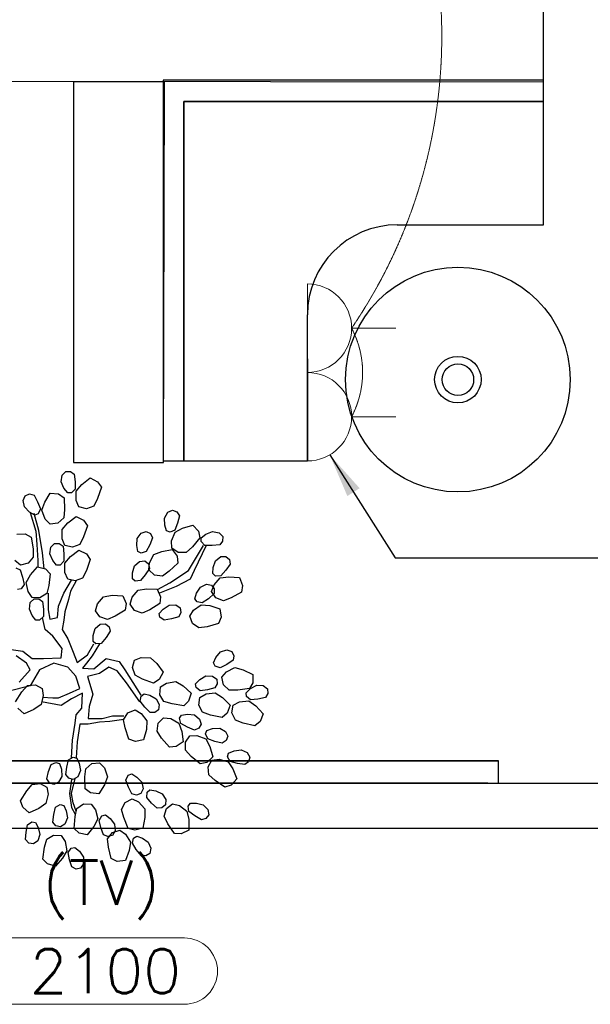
# Model space of a CAD drawing. Header units: millimetres. Extents: x -11575 to 52845, y -36266 to 23021.
# Tile 4 of 184: x 2445 to 4380, y -445 to 2894. Entities that reach past the tile are written whole.
import ezdxf
from ezdxf.enums import TextEntityAlignment as Align

# ---------------------------------------------------------------- set-up
doc = ezdxf.new("R2010")
doc.units = ezdxf.units.MM
doc.header["$MEASUREMENT"] = 0
doc.linetypes.add('HIDDENX2', pattern=[0.75, 0.5, -0.25])
doc.layers.get('0').update_dxf_attribs({"lineweight": 5})
doc.layers.add('ELEC-SO-LVL-TAG', color=7, linetype='Continuous')
doc.layers.add('GREY SCALE', color=9, linetype='Continuous', true_color=0x808080)
for name, color, linetype, lineweight, true_color in [('GREYSCALE', 9, 'Continuous', 0, 0x808080), ('M-MEP-ELPR-CKT', 7, 'HIDDENX2', 20, 0x960000), ('M-MEP-ELPR-SOCKET', 5, 'Continuous', 20, 0x0000ff)]:
    doc.layers.add(name, color=color, linetype=linetype, lineweight=lineweight, true_color=true_color)
doc.layers.add('M-MEP-ELLG-TEXT', color=7, linetype='Continuous', lineweight=20)
doc.styles.add('Oswald Light', font='txt')
doc.styles.add('ROMANS-100', font='romans.shx')
doc.styles.get("Standard").update_dxf_attribs({"font": 'romans.shx'})
doc.dimstyles.new('MDS-50', dxfattribs={"dimtxt": 100, "dimasz": 100, "dimexe": 50, "dimexo": 50, "dimgap": 25, "dimtad": 1, "dimdec": 0, "dimtxsty": 'Oswald Light', "dimcen": 0, "dimdle": 1.5875, "dimazin": 0, "dimtfac": 1, "dimtdec": 0, "dimtix": 1, "dimtmove": 0, "dimatfit": 0, "dimfxl": 1, "dimfrac": 2, "dimtolj": 1, "dimarcsym": 0})

# ---------------------------------------------------------------- blocks, each defined once
blk = doc.blocks.new('FLOOR PLAN')
at = {"layer": 'GREYSCALE', "color": 0, "lineweight": -2, "ltscale": 0.25}
for p, q in [((4221.9, 2683.5), (4221.9, 2991.8)), ((1338.3, 2687), (4221.9, 2683.5)), ((2628.5, 2683.5), (2628.5, 1392.7)), ((2936.8, 2683.5), (2628.5, 2683.5)), ((4221.5, 2688.7), (2932.3, 2688.7)), ((2932.3, 2688.7), (2932.3, 1397.9)), ((2933.3, 1392.7), (2936.8, 2683.5)), ((4221.5, 2617.1), (4221.5, 2688.7)), ((3002.3, 1397.9), (3002.3, 2617.1)), ((3002.3, 2617.1), (4221.5, 2617.1)), ((2628.5, 1392.7), (2933.3, 1392.7)), ((2932.3, 1397.9), (3002.3, 1397.9)), ((4069.5, 381), (1453.1, 381)), ((1453.1, 381), (4069.5, 381)), ((4069.5, 304.8), (4069.5, 381)), ((1453.1, 304.8), (4032.6, 304.8)), ((4032.6, 304.8), (1453.1, 304.8)), ((1453.1, 304.8), (4069.5, 304.8)), ((1453.1, 304.8), (4069.5, 304.8)), ((1453.1, 304.8), (11785.4, 304.8)), ((4032.6, 304.8), (4032.6, 304.8)), ((4032.6, 304.8), (8535.8, 304.8))]:
    blk.add_line(p, q, dxfattribs=at)
at = {"layer": 'GREYSCALE', "color": 0, "lineweight": -2}
for p, q in [((4221.5, 2617.1), (3002.3, 2617.1)), ((3002.3, 2617.1), (3002.3, 1397.9)), ((3002.3, 1702.7), (3002.3, 2617.1)), ((3002.3, 2617.1), (3916.7, 2617.1)), ((4221.5, 2198.4), (4221.5, 2617.1)), ((3725.8, 2198.4), (4221.5, 2198.4)), ((3421, 1397.9), (3421, 1893.6)), ((3421, 1743.5), (3421, 1570.7)), ((3421, 1570.7), (3421, 1397.9)), ((3002.3, 1397.9), (3421, 1397.9)), ((2586.1, 1327.4), (2589.2, 1349.6)), ((2589.2, 1349.6), (2601.9, 1362.3)), ((2601.9, 1362.3), (2617.8, 1362.3)), ((2617.8, 1362.3), (2630.5, 1352.8)), ((2630.5, 1352.8), (2633.7, 1327.4)), ((2655.9, 1317.9), (2684.4, 1340.1)), ((2684.4, 1340.1), (2709.8, 1327.4)), ((2595.6, 1305.2), (2586.1, 1327.4)), ((2608.3, 1289.3), (2595.6, 1305.2)), ((2633.7, 1327.4), (2633.7, 1302)), ((2636.8, 1295.7), (2655.9, 1317.9)), ((2709.8, 1327.4), (2722.5, 1308.4)), ((2722.5, 1308.4), (2709.8, 1270.3)), ((2456.8, 1263.5), (2464.1, 1279.9)), ((2464.1, 1279.9), (2478.9, 1285.7)), ((2478.9, 1285.7), (2494.2, 1281.4)), ((2494.2, 1281.4), (2506.3, 1258.8)), ((2530.4, 1258), (2549, 1289)), ((2549, 1289), (2577.3, 1286.3)), ((2577.3, 1286.3), (2596, 1273.2)), ((2596, 1273.2), (2597.9, 1233.1)), ((2621, 1289.3), (2608.3, 1289.3)), ((2633.7, 1302), (2621, 1289.3)), ((2636.8, 1263.9), (2636.8, 1295.7)), ((2709.8, 1270.3), (2697.1, 1244.9)), ((2461.9, 1241.6), (2456.8, 1263.5)), ((2478.8, 1224.4), (2461.9, 1241.6)), ((2506.3, 1258.8), (2515.5, 1235.2)), ((2520.7, 1230.4), (2530.4, 1258)), ((2646.4, 1241.7), (2636.8, 1263.9)), ((2671.7, 1235.3), (2646.4, 1241.7)), ((2697.1, 1244.9), (2671.7, 1235.3)), ((2496.4, 1214.1), (2478.8, 1224.4)), ((2481.4, 1222.6), (2500.4, 1159.1)), ((2509.9, 1162.3), (2494.1, 1219.5)), ((2508.2, 1218.7), (2496.4, 1214.1)), ((2515.5, 1235.2), (2508.2, 1218.7)), ((2532.2, 1200.8), (2520.7, 1230.4)), ((2595.3, 1204.8), (2575.1, 1186.7)), ((2597.9, 1233.1), (2595.3, 1204.8)), ((2608.3, 1187.7), (2636.8, 1209.9)), ((2636.8, 1209.9), (2662.2, 1197.2)), ((2936.4, 1204), (2947.4, 1223.6)), ((2937.3, 1179.8), (2936.4, 1204)), ((2947.4, 1223.6), (2963.8, 1230.8)), ((2963.8, 1230.8), (2978.6, 1225.1)), ((2978.6, 1225.1), (2987, 1211.6)), ((2987, 1211.6), (2980.8, 1186.8)), ((2549.1, 1183.5), (2532.2, 1200.8)), ((2575.1, 1186.7), (2549.1, 1183.5)), ((2589.2, 1165.5), (2608.3, 1187.7)), ((2662.2, 1197.2), (2674.9, 1178.2)), ((2674.9, 1178.2), (2662.2, 1140.1)), ((2943.4, 1160.5), (2937.3, 1179.8)), ((2980.8, 1186.8), (2971.6, 1163.1)), ((2972.3, 1156.1), (2998.1, 1169.9)), ((2998.1, 1169.9), (3032.7, 1180.3)), ((3032.7, 1180.3), (3051.8, 1159.3)), ((2436.2, 1149.7), (2464.6, 1150.3)), ((2464.6, 1150.3), (2484.7, 1139.3)), ((2484.7, 1139.3), (2491.2, 1099.7)), ((2500.4, 1159.1), (2503.6, 1114.7)), ((2522.6, 1086.1), (2509.9, 1162.3)), ((2589.2, 1133.7), (2589.2, 1165.5)), ((2662.2, 1140.1), (2649.5, 1114.7)), ((2844.3, 1135.1), (2857.4, 1153.3)), ((2857.4, 1153.3), (2874.6, 1158.6)), ((2874.6, 1158.6), (2888.6, 1151.2)), ((2895.4, 1136.9), (2886.4, 1112.9)), ((2888.6, 1151.2), (2895.4, 1136.9)), ((2955.2, 1155.9), (2943.4, 1160.5)), ((2971.6, 1163.1), (2955.2, 1155.9)), ((2960.8, 1126.5), (2972.3, 1156.1)), ((3056.7, 1137), (3031.1, 1106)), ((3051.8, 1159.3), (3056.7, 1137)), ((3060.5, 1124.2), (3060.9, 1136.9)), ((3060.9, 1136.9), (3077, 1149.2)), ((3077, 1149.2), (3099.5, 1158.2)), ((3099.5, 1158.2), (3121.6, 1154.4)), ((3121.6, 1154.4), (3134, 1141.4)), ((3134, 1141.4), (3133.6, 1125.6)), ((2503.6, 1114.7), (2506.7, 1060.7)), ((2548, 1082.9), (2551.2, 1105.2)), ((2551.2, 1105.2), (2563.9, 1117.9)), ((2563.9, 1117.9), (2579.7, 1117.9)), ((2579.7, 1117.9), (2592.4, 1108.3)), ((2598.8, 1111.5), (2589.2, 1133.7)), ((2592.4, 1108.3), (2595.6, 1082.9)), ((2624.1, 1105.2), (2598.8, 1111.5)), ((2649.5, 1114.7), (2624.1, 1105.2)), ((2842.4, 1111), (2844.3, 1135.1)), ((2846.2, 1091), (2842.4, 1111)), ((2886.4, 1112.9), (2874.6, 1090.5)), ((2961.7, 1102.3), (2960.8, 1126.5)), ((2983, 1087.2), (2961.7, 1102.3)), ((3031.1, 1106), (3010.1, 1086.9)), ((3017.6, 1025.8), (3068.3, 1111.5)), ((3077.9, 1111.5), (3036.6, 1025.8)), ((3072.9, 1111.2), (3060.5, 1124.2)), ((3098.3, 1110.6), (3072.9, 1111.2)), ((3123.8, 1113.1), (3098.3, 1110.6)), ((3133.6, 1125.6), (3123.8, 1113.1)), ((2491.7, 1071.3), (2473.7, 1051)), ((2491.2, 1099.7), (2491.7, 1071.3)), ((2529, 1032.1), (2522.6, 1086.1)), ((2557.5, 1060.7), (2548, 1082.9)), ((2595.6, 1082.9), (2595.6, 1057.5)), ((2598.8, 1051.2), (2617.8, 1073.4)), ((2617.8, 1073.4), (2646.4, 1095.6)), ((2646.4, 1095.6), (2671.7, 1082.9)), ((2671.7, 1082.9), (2684.4, 1063.9)), ((2857.5, 1085.1), (2846.2, 1091)), ((2874.6, 1090.5), (2857.5, 1085.1)), ((2885.1, 1052.1), (2899.9, 1080.2)), ((2899.9, 1080.2), (2927.1, 1091)), ((2927.1, 1091), (2962.7, 1097.4)), ((2962.7, 1097.4), (2979.2, 1074.4)), ((2979.2, 1074.4), (2981.6, 1051.6)), ((3010.1, 1086.9), (2983, 1087.2)), ((3109.6, 1059), (3127, 1073.3)), ((3127, 1073.3), (3144.9, 1074.2)), ((3144.9, 1074.2), (3156.6, 1063.5)), ((2448.3, 1044.9), (2429.5, 1060.1)), ((2473.7, 1051), (2448.3, 1044.9)), ((2482.1, 1011.7), (2505.7, 1039.1)), ((2505.7, 1039.1), (2533, 1031.7)), ((2506.7, 1060.7), (2506.7, 1038.5)), ((2570.2, 1044.8), (2557.5, 1060.7)), ((2582.9, 1044.8), (2570.2, 1044.8)), ((2595.6, 1057.5), (2582.9, 1044.8)), ((2598.8, 1019.4), (2598.8, 1051.2)), ((2684.4, 1063.9), (2671.7, 1025.8)), ((2828, 1018.8), (2835, 1042)), ((2835, 1042), (2851.7, 1057)), ((2851.7, 1057), (2869.6, 1058.5)), ((2869.6, 1058.5), (2881.8, 1048.3)), ((2881.8, 1048.3), (2885.4, 1032.9)), ((2883.2, 1028), (2885.1, 1052.1)), ((2981.6, 1051.6), (2952.7, 1023.8)), ((3100.4, 1015.9), (3101.7, 1036.2)), ((3101.7, 1036.2), (3109.6, 1059)), ((3159.6, 1047.9), (3144.8, 1027)), ((3156.6, 1063.5), (3159.6, 1047.9)), ((2432.8, 1035), (2447.1, 1028.2)), ((2447.1, 1028.2), (2455.2, 1003.9)), ((2455.2, 1003.9), (2460.3, 979)), ((2467.8, 986.1), (2482.1, 1011.7)), ((2533, 1031.7), (2549.3, 1015.5)), ((2549.3, 1015.5), (2544.4, 975.7)), ((2608.3, 997.2), (2598.8, 1019.4)), ((2671.7, 1025.8), (2659, 1000.4)), ((2827.5, 998.5), (2828, 1018.8)), ((2871.5, 1011.4), (2855.2, 991.9)), ((2885.4, 1032.9), (2871.5, 1011.4)), ((2902.7, 1010.5), (2883.2, 1028)), ((2929.6, 1007.2), (2902.7, 1010.5)), ((2952.7, 1023.8), (2929.6, 1007.2)), ((2954.1, 984.5), (3017.6, 1025.8)), ((3036.6, 1025.8), (3023.9, 997.2)), ((3109.8, 1007.4), (3100.4, 1015.9)), ((3127.7, 1008.2), (3109.8, 1007.4)), ((3125.8, 1001.4), (3154.8, 1005)), ((3144.8, 1027), (3127.7, 1008.2)), ((3154.8, 1005), (3190.9, 1002.2)), ((3190.9, 1002.2), (3201.1, 975.7)), ((2460.3, 979), (2450.3, 964.1)), ((2474.1, 955), (2467.8, 986.1)), ((2544.4, 975.7), (2537, 948.3)), ((2595.6, 949.6), (2621, 994)), ((2633.7, 990.9), (2608.3, 997.2)), ((2636.8, 990.9), (2617.8, 955.9)), ((2659, 1000.4), (2633.7, 990.9)), ((2837.3, 990.4), (2827.5, 998.5)), ((2855.2, 991.9), (2837.3, 990.4)), ((2912.9, 962.3), (2954.1, 984.5)), ((2976.3, 971.8), (2919.2, 949.6)), ((3023.9, 997.2), (2976.3, 971.8)), ((3045.4, 949.4), (3058.3, 969.8)), ((3058.3, 969.8), (3078.4, 979.8)), ((3078.4, 979.8), (3096.1, 976.6)), ((3096.1, 976.6), (3105.1, 963.6)), ((3096.4, 955.1), (3104.4, 977.9)), ((3104.4, 977.9), (3125.8, 1001.4)), ((3201.1, 975.7), (3197.6, 953)), ((2450.3, 964.1), (2437.9, 961.5)), ((2487.8, 935.1), (2474.1, 955)), ((2514, 933.9), (2487.8, 935.1)), ((2537, 948.3), (2514, 933.9)), ((2541.7, 949.6), (2541.7, 892.4)), ((2576.6, 905.1), (2595.6, 949.6)), ((2617.8, 955.9), (2611.5, 927.4)), ((2709.4, 913.1), (2729.8, 937.4)), ((2729.8, 937.4), (2758.6, 942.2)), ((2758.6, 942.2), (2794.8, 940.9)), ((2794.8, 940.9), (2806.1, 914.8)), ((2819.8, 912.2), (2826.7, 935.3)), ((2826.7, 935.3), (2847.2, 959.6)), ((2847.2, 959.6), (2876, 964.4)), ((2876, 964.4), (2912.2, 963.1)), ((2912.2, 963.1), (2923.5, 937)), ((2923.5, 937), (2920.9, 914.3)), ((3039.6, 929.9), (3045.4, 949.4)), ((3104.5, 947.7), (3085.4, 930.7)), ((3110.9, 933.3), (3096.4, 955.1)), ((3105.1, 963.6), (3104.5, 947.7)), ((3197.6, 953), (3162.6, 933.4)), ((2478.2, 895.6), (2481.4, 917.8)), ((2481.4, 917.8), (2494.1, 930.5)), ((2494.1, 930.5), (2509.9, 930.5)), ((2509.9, 930.5), (2522.6, 921)), ((2522.6, 921), (2525.8, 895.6)), ((2573.4, 867), (2576.6, 905.1)), ((2611.5, 927.4), (2598.8, 886.1)), ((2702.4, 889.9), (2709.4, 913.1)), ((2806.1, 914.8), (2803.5, 892.1)), ((2835.1, 891), (2819.8, 912.2)), ((2920.9, 914.3), (2886.7, 893.3)), ((2932.2, 895.4), (2952.4, 908.7)), ((2952.4, 908.7), (2974.9, 909.4)), ((2974.9, 909.4), (2989.6, 899.1)), ((3034.9, 892), (3061, 910)), ((3046.8, 919.5), (3039.6, 929.9)), ((3064.5, 916.2), (3046.8, 919.5)), ((3061, 910), (3090.1, 907)), ((3085.4, 930.7), (3064.5, 916.2)), ((3090.1, 907), (3124.6, 896.1)), ((3136.1, 923.2), (3110.9, 933.3)), ((3162.6, 933.4), (3136.1, 923.2)), ((2487.7, 873.4), (2478.2, 895.6)), ((2500.4, 857.5), (2487.7, 873.4)), ((2525.8, 870.2), (2513.1, 857.5)), ((2525.8, 895.6), (2525.8, 870.2)), ((2541.7, 892.4), (2548, 860.7)), ((2598.8, 886.1), (2595.6, 857.5)), ((2717.7, 868.8), (2702.4, 889.9)), ((2743.3, 859.7), (2717.7, 868.8)), ((2769.3, 871), (2743.3, 859.7)), ((2803.5, 892.1), (2769.3, 871)), ((2860.7, 882), (2835.1, 891)), ((2886.7, 893.3), (2860.7, 882)), ((2918.8, 880.2), (2932.2, 895.4)), ((2921, 867.7), (2918.8, 880.2)), ((2985.1, 869.3), (2960.7, 861.8)), ((2992.3, 883.5), (2985.1, 869.3)), ((2989.6, 899.1), (2992.3, 883.5)), ((3022, 871.5), (3034.9, 892)), ((3031.2, 847), (3022, 871.5)), ((3124.6, 896.1), (3128.6, 868)), ((2513.1, 857.5), (2500.4, 857.5)), ((2532.1, 825.8), (2522.6, 867)), ((2548, 860.7), (2573.4, 867)), ((2595.6, 857.5), (2589.2, 825.8)), ((2701.8, 829.3), (2718.5, 844.2)), ((2718.5, 844.2), (2736.4, 845.8)), ((2736.4, 845.8), (2748.5, 835.6)), ((2748.5, 835.6), (2752.1, 820.2)), ((2935.7, 857.4), (2921, 867.7)), ((2960.7, 861.8), (2935.7, 857.4)), ((3053.5, 831.5), (3031.2, 847)), ((3081.6, 835.5), (3053.5, 831.5)), ((3120.1, 846.7), (3081.6, 835.5)), ((3128.6, 868), (3120.1, 846.7)), ((2557.5, 803.5), (2532.1, 825.8)), ((2589.2, 762.3), (2557.5, 803.5)), ((2589.2, 825.8), (2608.3, 794)), ((2694.3, 785.8), (2694.8, 806.1)), ((2694.8, 806.1), (2701.8, 829.3)), ((2752.1, 820.2), (2738.2, 798.7)), ((2608.3, 794), (2627.3, 749.6)), ((2674.9, 740), (2697.1, 778.1)), ((2716.2, 778.1), (2690.8, 736.9)), ((2704, 777.6), (2694.3, 785.8)), ((2721.9, 779.2), (2704, 777.6)), ((2738.2, 798.7), (2721.9, 779.2)), ((2408.4, 759.1), (2456, 752.7)), ((2468.7, 711.5), (2433.8, 736.9)), ((2456, 752.7), (2487.7, 727.3)), ((2586.1, 730.5), (2589.2, 762.3)), ((2627.3, 749.6), (2640, 714.6)), ((2640, 714.6), (2674.9, 740)), ((2690.8, 736.9), (2671.7, 711.5)), ((3111.1, 731.7), (3126.8, 750.1)), ((3126.8, 750.1), (3148.1, 757.2)), ((3148.1, 757.2), (3165.1, 751.5)), ((3165.1, 751.5), (3172.2, 737.3)), ((3172.2, 737.3), (3169.3, 721.7)), ((2481.4, 689.2), (2468.7, 711.5)), ((2487.7, 727.3), (2525.8, 727.3)), ((2560.7, 711.5), (2513.1, 689.2)), ((2525.8, 727.3), (2586.1, 730.5)), ((2608.3, 698.8), (2560.7, 711.5)), ((2671.7, 711.5), (2659, 695.6)), ((2697.1, 692.4), (2738.4, 727.3)), ((2738.4, 727.3), (2782.8, 717.8)), ((2782.8, 717.8), (2801.8, 689.2)), ((2827.6, 697), (2834.6, 722.2)), ((2834.6, 722.2), (2857.1, 731.2)), ((2857.1, 731.2), (2888.8, 730.4)), ((2888.8, 730.4), (2910.6, 710.8)), ((2910.6, 710.8), (2932.1, 681.7)), ((3102.6, 713.3), (3111.1, 731.7)), ((3108.2, 701.9), (3102.6, 713.3)), ((3125.3, 696.2), (3108.2, 701.9)), ((3148, 707.5), (3125.3, 696.2)), ((3169.3, 721.7), (3148, 707.5)), ((2443.3, 648), (2481.4, 689.2)), ((2513.1, 689.2), (2481.4, 635.3)), ((2635.3, 668.2), (2608.3, 698.8)), ((2649.5, 625.7), (2635.3, 668.2)), ((2659, 695.6), (2697.1, 692.4)), ((2716.2, 676.5), (2674.9, 667)), ((2747.9, 698.8), (2716.2, 676.5)), ((2776.4, 686.1), (2747.9, 698.8)), ((2808.2, 644.8), (2776.4, 686.1)), ((2801.8, 689.2), (2855.8, 603.5)), ((2836.5, 671.4), (2827.6, 697)), ((2861.6, 658.1), (2836.5, 671.4)), ((2932.1, 681.7), (2918.7, 656.6)), ((3056.2, 656.7), (3077.1, 668.8)), ((3077.1, 668.8), (3099.5, 668.3)), ((3099.5, 668.3), (3113.7, 657.3)), ((3130.9, 664.3), (3146.5, 682.7)), ((3146.5, 682.7), (3174.9, 696.9)), ((3174.9, 696.9), (3203.3, 689.8)), ((3203.3, 689.8), (3235.9, 674.1)), ((3235.9, 674.1), (3235.9, 645.7)), ((2481.4, 635.3), (2405.2, 616.2)), ((2453.3, 614.5), (2471.9, 636)), ((2471.9, 636), (2498.9, 639)), ((2498.9, 639), (2521.9, 626.6)), ((2674.9, 667), (2693.9, 606.7)), ((2852.6, 581.3), (2808.2, 644.8)), ((2899.4, 644.4), (2861.6, 658.1)), ((2918.7, 656.6), (2899.4, 644.4)), ((2922.9, 631.2), (2943.1, 644.4)), ((2943.1, 644.4), (2974.4, 650)), ((2974.4, 650), (2999.6, 635.1)), ((2999.6, 635.1), (3026.4, 610.8)), ((3041.9, 642.2), (3056.2, 656.7)), ((3043.5, 629.6), (3041.9, 642.2)), ((3115.6, 641.5), (3107.6, 627.8)), ((3113.7, 657.3), (3115.6, 641.5)), ((3136.5, 638.8), (3130.9, 664.3)), ((3156.3, 620.3), (3136.5, 638.8)), ((3235.9, 645.7), (3224.5, 625.9)), ((3227.9, 625.9), (3249.2, 637.4)), ((3249.2, 637.4), (3271.6, 636.3)), ((3271.6, 636.3), (3285.4, 624.8)), ((2431.6, 580.7), (2453.3, 614.5)), ((2525.6, 602.7), (2517.8, 571.9)), ((2521.9, 626.6), (2525.6, 602.7)), ((2576.6, 594), (2614.6, 609.9)), ((2614.6, 609.9), (2649.5, 625.7)), ((2659, 609.9), (2621, 590.8)), ((2655.9, 559.1), (2659, 609.9)), ((2693.9, 606.7), (2681.3, 565.4)), ((2857, 600.6), (2867.1, 608.3)), ((2867.1, 608.3), (2886.8, 603.3)), ((2886.8, 603.3), (2907.8, 591.3)), ((2921, 605.1), (2922.9, 631.2)), ((2934.8, 581.8), (2921, 605.1)), ((3026.4, 610.8), (3018.3, 583.6)), ((3057.6, 618.5), (3043.5, 629.6)), ((3056.4, 595.5), (3077.3, 607.6)), ((3082.8, 621.6), (3057.6, 618.5)), ((3077.3, 607.6), (3108.8, 611.4)), ((3107.6, 627.8), (3082.8, 621.6)), ((3108.8, 611.4), (3133.1, 595.2)), ((3184.7, 620.2), (3156.3, 620.3)), ((3224.5, 625.9), (3184.7, 620.2)), ((3213.3, 611.8), (3227.9, 625.9)), ((3214.4, 599.2), (3213.3, 611.8)), ((3286.9, 609.1), (3278.5, 595.5)), ((3285.4, 624.8), (3286.9, 609.1)), ((2517.8, 571.9), (2493.9, 555.1)), ((2586.1, 568.6), (2519.4, 581.3)), ((2522.6, 597.2), (2557.5, 594)), ((2557.5, 594), (2576.6, 594)), ((2621, 590.8), (2586.1, 568.6)), ((2854.5, 582.8), (2857, 600.6)), ((2869.9, 562.6), (2854.5, 582.8)), ((2907.8, 591.3), (2918.7, 571.7)), ((2918.7, 571.7), (2916.2, 553.9)), ((2962, 573.7), (2934.8, 581.8)), ((3001.8, 567.8), (2962, 573.7)), ((3018.3, 583.6), (3001.8, 567.8)), ((3053.1, 569.5), (3056.4, 595.5)), ((3065.6, 545.4), (3053.1, 569.5)), ((3133.1, 595.2), (3158.7, 569.5)), ((3158.7, 569.5), (3149.1, 542.8)), ((3165.4, 543.6), (3169.4, 569.5)), ((3169.4, 569.5), (3190.6, 581)), ((3190.6, 581), (3222.2, 583.9)), ((3228.3, 587.7), (3214.4, 599.2)), ((3222.2, 583.9), (3246.1, 567)), ((3253.5, 590), (3228.3, 587.7)), ((3278.5, 595.5), (3253.5, 590)), ((2460.7, 540.6), (2439.2, 559.1)), ((2493.9, 555.1), (2460.7, 540.6)), ((2633.7, 508.3), (2636.8, 536.8)), ((2636.8, 536.8), (2655.9, 559.1)), ((2681.3, 565.4), (2678.1, 524.1)), ((2798, 520.2), (2812.5, 543.1)), ((2812.5, 543.1), (2836.5, 553.4)), ((2836.5, 553.4), (2857.5, 541.4)), ((2857.5, 541.4), (2876.7, 516.1)), ((2887.7, 544.2), (2869.9, 562.6)), ((2903.6, 544.3), (2887.7, 544.2)), ((2916.2, 553.9), (2903.6, 544.3)), ((2987.6, 525.2), (2994, 536.2)), ((2994, 536.2), (3014.1, 539.2)), ((3014.1, 539.2), (3038.1, 536.3)), ((3038.1, 536.3), (3055.7, 522.5)), ((3092.4, 535.9), (3065.6, 545.4)), ((3131.7, 527.9), (3092.4, 535.9)), ((3149.1, 542.8), (3131.7, 527.9)), ((3177.2, 519.2), (3165.4, 543.6)), ((3246.1, 567), (3270.9, 540.7)), ((3270.9, 540.7), (3260.6, 514.2)), ((2624.1, 451.1), (2633.7, 508.3)), ((2649.5, 505.1), (2640, 444.8)), ((2678.1, 505.1), (2649.5, 505.1)), ((2678.1, 524.1), (2725.7, 524.1)), ((2716.2, 511.4), (2678.1, 505.1)), ((2751.1, 514.6), (2716.2, 511.4)), ((2725.7, 524.1), (2760.6, 533.7)), ((2798.7, 521), (2751.1, 514.6)), ((2760.6, 533.7), (2798.7, 533.7)), ((2803.2, 492.3), (2798, 520.2)), ((2876.7, 516.1), (2875, 486.9)), ((2911.1, 481.4), (2915.5, 508.2)), ((2915.5, 508.2), (2933.7, 527)), ((2933.7, 527), (2957.7, 524.1)), ((2957.7, 524.1), (2985.2, 508.3)), ((2985.2, 508.3), (2994.9, 480.7)), ((2992.3, 507.8), (2987.6, 525.2)), ((3014.3, 495.1), (2992.3, 507.8)), ((3060.4, 505.1), (3052.5, 491.4)), ((3055.7, 522.5), (3060.4, 505.1)), ((3203.7, 508.9), (3177.2, 519.2)), ((3242.8, 499.8), (3203.7, 508.9)), ((3260.6, 514.2), (3242.8, 499.8)), ((2816.1, 454.3), (2803.2, 492.3)), ((2875, 486.9), (2865.6, 451.9)), ((2926.7, 457.8), (2911.1, 481.4)), ((2994.9, 480.7), (2999.9, 444.8)), ((3037.9, 485.2), (3014.3, 495.1)), ((3052.5, 491.4), (3037.9, 485.2)), ((3075.8, 472.2), (3080.3, 484.1)), ((3083.2, 455.9), (3075.8, 472.2)), ((3080.3, 484.1), (3099.7, 490.3)), ((3099.7, 490.3), (3123.8, 491.3)), ((3123.8, 491.3), (3143.5, 480.5)), ((3143.5, 480.5), (3150.9, 464.1)), ((2621, 390.8), (2624.1, 451.1)), ((2640, 444.8), (2636.8, 390.8)), ((2837.7, 446.7), (2816.1, 454.3)), ((2865.6, 451.9), (2837.7, 446.7)), ((2953.4, 427.7), (2926.7, 457.8)), ((2999.9, 444.8), (2976.2, 429.2)), ((3007.3, 416.8), (3007.4, 443.9)), ((3007.4, 443.9), (3022.3, 465.4)), ((3022.3, 465.4), (3046.5, 466.4)), ((3046.5, 466.4), (3076.2, 455.1)), ((3076.2, 455.1), (3090.2, 429.5)), ((3107, 446.8), (3083.2, 455.9)), ((3131.8, 440.8), (3107, 446.8)), ((3145.3, 449.3), (3131.8, 440.8)), ((3150.9, 464.1), (3145.3, 449.3)), ((2976.2, 429.2), (2953.4, 427.7)), ((3026.5, 395.9), (3007.3, 416.8)), ((3090.2, 429.5), (3100.8, 394.9)), ((3150.4, 394.6), (3153.9, 406.8)), ((3153.9, 406.8), (3172.6, 414.7)), ((3172.6, 414.7), (3196.6, 417.7)), ((3196.6, 417.7), (3217.1, 408.6)), ((3217.1, 408.6), (3225.8, 392.9)), ((2543.4, 344.2), (2552, 368.1)), ((2552, 368.1), (2568.3, 375.7)), ((2568.3, 375.7), (2580.2, 371.3)), ((2580.2, 371.3), (2586.7, 352.1)), ((2605, 359.4), (2611.3, 384)), ((2611.3, 384), (2626.7, 393.2)), ((2626.7, 393.2), (2639, 390)), ((2639, 390), (2647.4, 371.5)), ((2647.4, 371.5), (2651.2, 347.6)), ((2669.4, 354.2), (2690, 371.8)), ((2690, 371.8), (2716, 374.5)), ((2716, 374.5), (2732.6, 356.9)), ((3057.7, 370.5), (3026.5, 395.9)), ((3080, 375.6), (3057.7, 370.5)), ((3100.8, 394.9), (3080, 375.6)), ((3084.6, 360.5), (3097.6, 383.2)), ((3097.6, 383.2), (3121.6, 386.3)), ((3121.6, 386.3), (3152.2, 377.6)), ((3159.1, 378.9), (3150.4, 394.6)), ((3152.2, 377.6), (3168.3, 353.2)), ((3183.6, 372), (3159.1, 378.9)), ((3208.9, 368.1), (3183.6, 372)), ((3221.5, 377.7), (3208.9, 368.1)), ((3225.8, 392.9), (3221.5, 377.7)), ((2537.6, 319.3), (2543.4, 344.2)), ((2586.7, 352.1), (2588.1, 327.9)), ((2601.9, 334), (2605, 359.4)), ((2611.8, 321.6), (2601.9, 334)), ((2651.2, 347.6), (2642.6, 326.9)), ((2666.2, 326), (2669.4, 354.2)), ((2732.6, 356.9), (2743.4, 327.1)), ((2813.3, 332.1), (2825.2, 336.5)), ((2825.2, 336.5), (2842.6, 325.9)), ((3086.8, 333.5), (3084.6, 360.5)), ((3168.3, 353.2), (3181.9, 319.7)), ((2487.7, 300.3), (2514.6, 303.5)), ((2514.6, 303.5), (2537.7, 291.2)), ((2546.3, 306), (2537.6, 319.3)), ((2561.2, 300.5), (2546.3, 306)), ((2577.5, 308.1), (2561.2, 300.5)), ((2588.1, 327.9), (2577.5, 308.1)), ((2627.2, 317.7), (2611.8, 321.6)), ((2621, 317.8), (2614.6, 270.1)), ((2621, 270.1), (2633.7, 320.9)), ((2642.6, 326.9), (2627.2, 317.7)), ((2667.3, 285.8), (2666.2, 326)), ((2743.4, 327.1), (2733.1, 299.7)), ((2805.7, 315.8), (2813.3, 332.1)), ((2814.4, 292), (2805.7, 315.8)), ((2842.6, 325.9), (2859.1, 308.2)), ((2859.1, 308.2), (2863.7, 286.3)), ((3107.8, 314.4), (3086.8, 333.5)), ((3140.9, 291.7), (3107.8, 314.4)), ((3181.9, 319.7), (3162.7, 298.7)), ((2447.8, 244.7), (2469.3, 278.7)), ((2469.3, 278.7), (2487.7, 300.3)), ((2541.6, 267.4), (2534, 236.5)), ((2537.7, 291.2), (2541.6, 267.4)), ((2614.6, 270.1), (2621, 222.5)), ((2627.3, 238.4), (2621, 270.1)), ((2685.7, 272.3), (2667.3, 285.8)), ((2713.9, 269), (2685.7, 272.3)), ((2733.1, 299.7), (2713.9, 269)), ((2826, 269.2), (2814.4, 292)), ((2841.2, 264.6), (2826, 269.2)), ((2856.1, 270), (2841.2, 264.6)), ((2863.7, 286.3), (2856.1, 270)), ((2876.1, 256.1), (2877.2, 274)), ((2877.2, 274), (2886.7, 282.5)), ((2886.7, 282.5), (2906.7, 279)), ((2906.7, 279), (2928.6, 268.7)), ((2928.6, 268.7), (2941, 249.9)), ((3162.7, 298.7), (3140.9, 291.7)), ((2455.6, 223.2), (2447.8, 244.7)), ((2534, 236.5), (2510.2, 219.5)), ((2636.8, 209.8), (2627.3, 238.4)), ((2639.7, 219.2), (2662.1, 234.5)), ((2662.1, 234.5), (2688.2, 234.4)), ((2688.2, 234.4), (2702.8, 215.1)), ((2790.7, 215.5), (2803.4, 239.5)), ((2803.4, 239.5), (2826.6, 251.6)), ((2826.6, 251.6), (2848.5, 241.3)), ((2848.5, 241.3), (2869.5, 217.5)), ((2893, 237.1), (2876.1, 256.1)), ((2912.2, 220.2), (2893, 237.1)), ((2941, 249.9), (2939.9, 232)), ((2943.1, 219), (2963.5, 235.4)), ((2963.5, 235.4), (2987, 229.6)), ((3016.8, 227), (3024.4, 237.1)), ((3024.4, 237.1), (3044.7, 237.7)), ((3044.7, 237.7), (3068.2, 231.9)), ((2477.2, 204.8), (2455.6, 223.2)), ((2510.2, 219.5), (2477.2, 204.8)), ((2561.2, 198.6), (2567.3, 223.3)), ((2567.3, 223.3), (2582.7, 232.6)), ((2582.7, 232.6), (2595, 229.5)), ((2595, 229.5), (2603.5, 211.1)), ((2603.5, 211.1), (2607.5, 187.2)), ((2621, 222.5), (2633.7, 200.3)), ((2633.5, 191.5), (2639.7, 219.2)), ((2702.8, 215.1), (2710.4, 184.3)), ((2798.1, 188.1), (2790.7, 215.5)), ((2869.5, 217.5), (2870, 188.2)), ((2928, 221.5), (2912.2, 220.2)), ((2939.9, 232), (2928, 221.5)), ((2935.4, 193), (2943.1, 219)), ((2987, 229.6), (3012.3, 210.5)), ((3012.3, 210.5), (3018.6, 181.9)), ((3019.3, 209.2), (3016.8, 227)), ((3039.5, 193.9), (3019.3, 209.2)), ((3068.2, 231.9), (3084, 215.9)), ((3084, 215.9), (3086.5, 198.2)), ((2471.7, 164.3), (2486.5, 174.4)), ((2486.5, 174.4), (2499, 172.1)), ((2499, 172.1), (2508.6, 154.2)), ((2558.2, 173.2), (2561.2, 198.6)), ((2568.3, 160.9), (2558.2, 173.2)), ((2607.5, 187.2), (2599.1, 166.4)), ((2630.3, 151.5), (2633.5, 191.5)), ((2710.4, 184.3), (2697.2, 158.2)), ((2715, 178.9), (2724.3, 194.3)), ((2721.1, 154.2), (2715, 178.9)), ((2724.3, 194.3), (2736.6, 197.3)), ((2736.6, 197.3), (2752.7, 184.9)), ((2752.7, 184.9), (2767.3, 165.6)), ((2813.8, 151.2), (2798.1, 188.1)), ((2870, 188.2), (2863.4, 152.7)), ((2948, 167.6), (2935.4, 193)), ((2970.8, 134.5), (2948, 167.6)), ((3018.6, 181.9), (3019.1, 145.7)), ((3061.7, 181.1), (3039.5, 193.9)), ((3077, 185.5), (3061.7, 181.1)), ((3086.5, 198.2), (3077, 185.5)), ((2465.5, 113.8), (2467, 139.3)), ((2467, 139.3), (2471.7, 164.3)), ((2508.6, 154.2), (2513.8, 130.6)), ((2583.7, 157.1), (2568.3, 160.9)), ((2599.1, 166.4), (2583.7, 157.1)), ((2647.1, 136), (2630.3, 151.5)), ((2674.8, 129.7), (2647.1, 136)), ((2697.2, 158.2), (2674.8, 129.7)), ((2730.2, 130.3), (2721.1, 154.2)), ((2743.5, 116.6), (2760.1, 138.1)), ((2760.1, 138.1), (2785, 146.1)), ((2769.5, 143.3), (2760.2, 127.9)), ((2767.3, 165.6), (2769.5, 143.3)), ((2785, 146.1), (2804.8, 132.2)), ((2836, 145.3), (2813.8, 151.2)), ((2863.4, 152.7), (2836, 145.3)), ((2993.6, 133.1), (2970.8, 134.5)), ((3019.1, 145.7), (2993.6, 133.1)), ((2476.2, 102.1), (2465.5, 113.8)), ((2491.8, 99.1), (2476.2, 102.1)), ((2506.6, 109.3), (2491.8, 99.1)), ((2513.8, 130.6), (2506.6, 109.3)), ((2529.1, 87.5), (2537, 114.8)), ((2537, 114.8), (2560.2, 128.8)), ((2560.2, 128.8), (2586.3, 127.2)), ((2586.3, 127.2), (2599.7, 107.1)), ((2599.7, 107.1), (2605.5, 75.9)), ((2744.8, 124.1), (2730.2, 130.3)), ((2746.1, 88.4), (2743.5, 116.6)), ((2760.2, 127.9), (2744.8, 124.1)), ((2804.8, 132.2), (2821.5, 105.2)), ((2821.5, 105.2), (2817, 76.3)), ((2827.5, 101.5), (2831.6, 118.9)), ((2840.9, 79.9), (2827.5, 101.5)), ((2831.6, 118.9), (2842.4, 125.6)), ((2842.4, 125.6), (2861.6, 118.8)), ((2861.6, 118.8), (2881.4, 104.9)), ((2881.4, 104.9), (2890.4, 84.4)), ((2523.7, 47.7), (2529.1, 87.5)), ((2605.5, 75.9), (2590.9, 50.6)), ((2609.8, 70.3), (2620, 85.1)), ((2614.5, 45.3), (2609.8, 70.3)), ((2620, 85.1), (2632.5, 87.4)), ((2632.5, 87.4), (2647.8, 74.1)), ((2647.8, 74.1), (2661.3, 54)), ((2755.3, 49.3), (2746.1, 88.4)), ((2817, 76.3), (2804.4, 42.3)), ((2857, 59.9), (2840.9, 79.9)), ((2886.3, 66.9), (2872.8, 58.5)), ((2890.4, 84.4), (2886.3, 66.9)), ((2539.6, 31.3), (2523.7, 47.7)), ((2590.9, 50.6), (2566.9, 23.5)), ((2622.3, 20.9), (2614.5, 45.3)), ((2661.3, 54), (2662.2, 31.6)), ((2776.2, 39.8), (2755.3, 49.3)), ((2804.4, 42.3), (2776.2, 39.8)), ((2872.8, 58.5), (2857, 59.9)), ((2566.9, 23.5), (2539.6, 31.3)), ((2636.5, 13.9), (2622.3, 20.9)), ((2652.1, 16.8), (2636.5, 13.9)), ((2662.2, 31.6), (2652.1, 16.8))]:
    blk.add_line(p, q, dxfattribs=at)
at = {"layer": 'GREYSCALE', "color": 0, "lineweight": -2, "ltscale": 0.2}
blk.add_line((1605.5, 152.4), (11785.4, 152.4), dxfattribs=at)
at = {"layer": 'GREYSCALE', "color": 0, "lineweight": -2}
for radius in [380.9, 78.9, 53.5]:
    blk.add_circle((3931.4, 1673.6), radius, dxfattribs=at)
blk.add_arc((3725.8, 1893.6), 304.8, 90, 180, dxfattribs=at)
blk = doc.blocks.new('13A SSSO')
at = {"color": 0}
blk.add_lwpolyline([(0, 100), (0, 200)], dxfattribs=at)
blk.add_lwpolyline([(-100, 0), (100, 0, 1), (-100, 0)], format="xyb", dxfattribs=at)
blk = doc.blocks.new('ELEC-SO-LVL-EQP-TAG')
at = {"color": 0}
blk.add_lwpolyline([(75, 72.5), (1075, 72.5, -0.414214), (1150, -2.5), (1150, -2.5, -0.414214), (1075, -77.5), (75, -77.5, -0.414214), (0, -2.5), (0, -2.5, -0.414214)], format="xyb", close=True, dxfattribs=at)
at = {"color": 0, "insert": (75, -2.5), "char_height": 100, "attachment_point": 4}
blk.add_mtext_dynamic_manual_height_columns('{\\Fromans|c0;SO LVL:}', width=1015.069, gutter_width=1, heights=[0], dxfattribs=at)
at = {"color": 0, "style": 'ROMANS-100'}
for tag, p in [('SO-EQP', (0, 197.5)), ('SO-LVL', (725, -2.5))]:
    blk.add_attdef(tag, text='', height=100, dxfattribs=at).set_placement(p, align=Align.MIDDLE_LEFT)

msp = doc.modelspace()

# ---------------------------------------------------------------- linework, layer by layer
at = {"layer": 'M-MEP-ELPR-CKT', "ltscale": 3}
for centre, radius, start, end in [((2121, 2838.1), 1755.8, 325.673, 34.327), ((3287.9, 1697.9), 320.4, 332.0887, 27.9113)]:
    msp.add_arc(centre, radius, start, end, dxfattribs=at)

# ---------------------------------------------------------------- block references
at = {"layer": 'GREY SCALE'}
msp.add_blockref('FLOOR PLAN', (0, 0), dxfattribs=at)
at = {"layer": 'M-MEP-ELLG-TEXT'}
ref = msp.add_blockref('ELEC-SO-LVL-EQP-TAG', (1391.3, -328.5), dxfattribs=dict(at, xscale=1.5, yscale=1.5, zscale=1.5))
ref.add_attrib('SO-EQP', 'LPDB/Y16 (TV)', dxfattribs={"layer": 'ELEC-SO-LVL-TAG', "height": 150, "style": 'ROMANS-100'}).set_placement((1391.3, -32.3), align=Align.MIDDLE_LEFT)
ref.add_attrib('SO-LVL', '2100', dxfattribs={"layer": 'ELEC-SO-LVL-TAG', "height": 150, "style": 'ROMANS-100'}).set_placement((2478.8, -332.3), align=Align.MIDDLE_LEFT)
at = {"layer": 'M-MEP-ELPR-SOCKET', "color": 1, "true_color": 0xff0000, "xscale": 1.5, "yscale": 1.5, "zscale": 1.5, "rotation": 270}
for p in [(3421, 1847.9), (3421, 1547.9)]:
    msp.add_blockref('13A SSSO', p, dxfattribs=at)

# ---------------------------------------------------------------- leaders
at = {"layer": 'M-MEP-ELLG-TEXT'}
msp.add_leader([(3496.9, 1418.6), (3718.8, 1069.4), (4462.9, 1069.4)], dimstyle='MDS-50', override={"dimasz": 150, "dimtad": 0}, dxfattribs=at)

doc.saveas('drawing.dxf')
